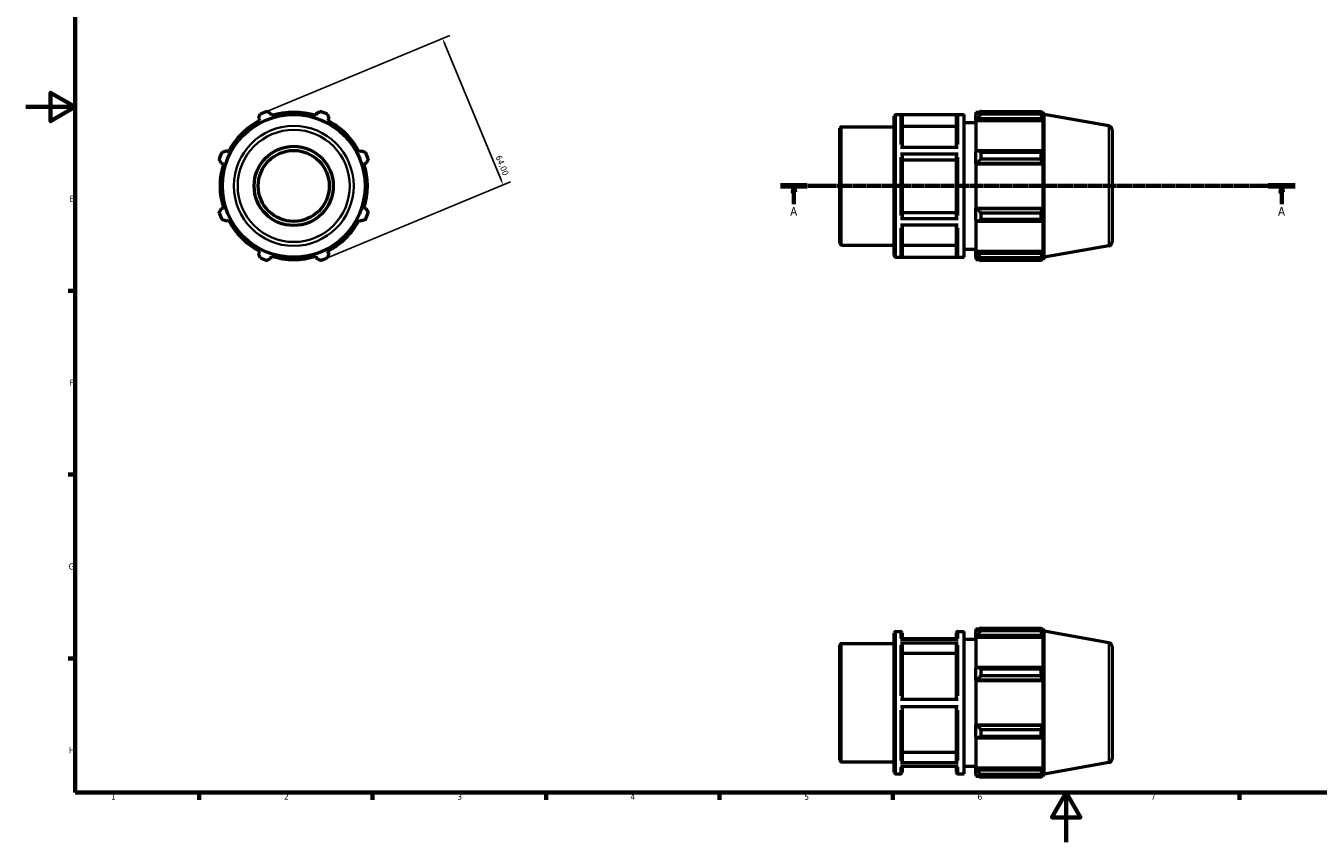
# Model space of a CAD drawing. Header units: millimetres. Extents: x 0 to 931, y 0 to 594.
# Tile 1 of 4: x 0 to 522, y 0 to 330. Entities that reach past the tile are written whole.
import ezdxf

# ---------------------------------------------------------------- set-up
doc = ezdxf.new("R2010")
doc.units = ezdxf.units.MM
doc.linetypes.add('CHAIN', pattern=[0.7087, 0.4724, -0.0591, 0.1181, -0.0591])
for name, color, linetype, lineweight in [('Border (ISO)', 7, 'Continuous', 70), ('Dimension (ISO)', 7, 'Continuous', 25), ('Section Line (ISO)', 7, 'CHAIN', 70), ('Visible (ISO)', 7, 'Continuous', 50), ('Visible Narrow (ISO)', 7, 'Continuous', 35)]:
    doc.layers.add(name, color=color, linetype=linetype, lineweight=lineweight)
doc.styles.add('Label Text (ISO)', font='tahoma.ttf')
doc.styles.add('Note Text (ISO)', font='tahoma.ttf')
doc.dimstyles.new('Default (ISO)', dxfattribs={"dimtxt": 2.5, "dimasz": 2.5, "dimexe": 3.175, "dimexo": 0, "dimgap": 0.762, "dimtad": 1, "dimrnd": 1e-08, "dimzin": 0, "dimtxsty": 'Note Text (ISO)', "dimcen": 0.09, "dimdle": 10, "dimclrd": 256, "dimclre": 256, "dimclrt": 232, "dimazin": 0, "dimtfac": 1.40208, "dimtmove": 0, "dimatfit": 3, "dimfxl": 1, "dimtolj": 1, "dimtzin": 0, "dimlwd": -1, "dimlwe": -1, "dimarcsym": 0})

# ---------------------------------------------------------------- blocks, each defined once
blk = doc.blocks.new('Borders Default Border')
at = {"layer": 'Border (ISO)'}
for p, q in [((20, 222.75), (17.1, 222.75)), ((20, 148.5), (17.1, 148.5)), ((20, 74.25), (17.1, 74.25)), ((70.08, 20), (70.08, 17.1)), ((140.17, 20), (140.17, 17.1)), ((210.25, 20), (210.25, 17.1)), ((280.33, 20), (280.33, 17.1)), ((350.42, 20), (350.42, 17.1)), ((490.58, 20), (490.58, 17.1))]:
    blk.add_line(p, q, dxfattribs=at)
at = {"layer": 'Border (ISO)', "flags": 128}
for points in [[(20, 20), (20, 574), (821, 574), (821, 20), (20, 20)], [(0, 297), (20, 297), (10, 302.77), (10, 291.23), (20, 297)], [(420.5, 0), (420.5, 20), (414.73, 10), (426.27, 10), (420.5, 20)]]:
    blk.add_lwpolyline(points, dxfattribs=at)
at = {"layer": 'Border (ISO)', "color": 232, "true_color": 0xca0064, "char_height": 2.5, "attachment_point": 7, "style": 'Note Text (ISO)'}
for s, insert in [('E', (17.64, 258.63)), ('F', (17.7, 184.38)), ('G', (17.31, 110.08)), ('H', (17.44, 35.88)), ('1', (34.48, 17.1)), ('2', (104.37, 17.1)), ('3', (174.43, 17.05)), ('4', (244.42, 17.1)), ('5', (314.64, 17.05)), ('6', (384.66, 17.05)), ('7', (454.77, 17.1))]:
    blk.add_mtext(s, dxfattribs=dict(at, insert=insert))
blk = doc.blocks.new('2dTransSection0')
at = {"layer": 'Section Line (ISO)', "linetype": 'CHAIN'}
blk.add_line((305.03, 265.11), (513.03, 265.11), dxfattribs=at)
at = {"layer": 'Section Line (ISO)', "linetype": 'Continuous', "lineweight": 140}
for p, q in [((305.03, 265.11), (315.86, 265.11)), ((502.2, 265.11), (513.03, 265.11))]:
    blk.add_line(p, q, dxfattribs=at)
at = {"layer": 'Section Line (ISO)', "linetype": 'Continuous'}
for p, q in [((310.45, 265.11), (309.95, 262.61)), ((309.95, 262.61), (310.95, 262.61)), ((310.45, 262.61), (310.45, 265.11)), ((310.95, 262.61), (310.45, 265.11)), ((310.45, 257.74), (310.45, 262.61)), ((507.62, 265.11), (507.12, 262.61)), ((507.12, 262.61), (508.12, 262.61)), ((507.62, 262.61), (507.62, 265.11)), ((508.12, 262.61), (507.62, 265.11)), ((507.62, 257.74), (507.62, 262.61))]:
    blk.add_line(p, q, dxfattribs=at)
at = {"layer": 'Section Line (ISO)', "linetype": 'Continuous', "flags": 128}
for points in [[(310.95, 262.61), (310.45, 265.11), (309.95, 262.61), (310.95, 262.61)], [(508.12, 262.61), (507.62, 265.11), (507.12, 262.61), (508.12, 262.61)]]:
    blk.add_lwpolyline(points, dxfattribs=at)
at = {"layer": 'Section Line (ISO)'}
for points in [[(310.95, 262.61), (310.45, 265.11), (309.95, 262.61), (310.95, 262.61)], [(508.12, 262.61), (507.62, 265.11), (507.12, 262.61), (508.12, 262.61)]]:
    blk.add_solid(points, dxfattribs=at)
at = {"layer": 'Section Line (ISO)', "char_height": 3.5, "attachment_point": 7, "style": 'Label Text (ISO)'}
for insert in [(308.96, 253.11), (506.13, 253.11)]:
    blk.add_mtext('A', dxfattribs=dict(at, insert=insert))
blk = doc.blocks.new('*D7')
at = {"layer": 'Defpoints', "color": 0, "transparency": 16777216}
for p in [(96.04, 294.67), (192.91, 265.53), (120.53, 235.54)]:
    blk.add_point(p, dxfattribs=at)
at = {"layer": 'Dimension (ISO)', "transparency": 16777216}
for p, q in [((96.04, 294.67), (171.36, 325.87)), ((169.38, 322.34), (191.96, 267.84)), ((120.53, 235.54), (195.85, 266.74))]:
    blk.add_line(p, q, dxfattribs=at)
for points in [[(169.76, 322.5), (168.99, 322.19), (168.42, 324.65)], [(192.34, 268), (191.57, 267.68), (192.91, 265.53)]]:
    blk.add_solid(points, dxfattribs=at)
at = {"layer": 'Dimension (ISO)', "color": 232, "true_color": 0xca0064, "transparency": 16777216, "insert": (192.1, 277.78), "char_height": 2.5, "attachment_point": 1, "rotation": 292.5, "style": 'Note Text (ISO)'}
blk.add_mtext('\\A1;64,00', dxfattribs=at)

msp = doc.modelspace()

# ---------------------------------------------------------------- linework, layer by layer
at = {"layer": 'Visible (ISO)'}
for p, q in [((99.332, 293.489), (99.043, 294.405)), ((117.519, 294.405), (117.23, 293.489)), ((351.031, 236.947), (351.031, 293.267)), ((351.671, 293.907), (379.317, 293.907)), ((376.814, 293.853), (353.534, 293.853)), ((354.174, 293.212), (354.174, 280.743)), ((376.174, 280.743), (376.174, 293.212)), ((379.317, 236.307), (379.317, 293.907)), ((384.031, 294.867), (384.031, 293.794)), ((384.031, 294.867), (385.394, 294.867)), ((384.671, 294.405), (384.031, 293.794)), ((384.031, 291.788), (384.031, 293.794)), ((385.951, 295.216), (385.951, 294.059)), ((385.951, 295.216), (410.384, 295.216)), ((410.384, 294.059), (385.951, 294.059)), ((410.384, 294.059), (410.384, 295.216)), ((410.587, 294.867), (411.2, 294.867)), ((411.2, 293.489), (410.85, 294.405)), ((411.531, 293.956), (411.2, 294.867)), ((411.2, 293.489), (411.2, 294.867)), ((411.531, 236.258), (411.531, 293.956)), ((437.709, 289.34), (411.531, 293.956)), ((94.096, 292.355), (94.539, 291.504)), ((122.023, 291.504), (122.466, 292.355)), ((329.031, 241.845), (329.031, 288.368)), ((329.671, 289.008), (351.031, 289.008)), ((376.174, 289.043), (354.174, 289.043)), ((379.317, 290.707), (384.031, 290.707)), ((384.031, 291.788), (384.671, 292.355)), ((384.031, 291.504), (384.031, 291.788)), ((384.031, 291.504), (384.031, 278.996)), ((384.031, 291.504), (411.2, 291.504)), ((384.671, 292.355), (410.85, 292.355)), ((410.85, 292.355), (411.2, 291.504)), ((411.2, 278.848), (411.2, 291.504)), ((439.031, 287.764), (439.031, 242.449)), ((81.884, 278.848), (81.032, 279.291)), ((135.53, 279.291), (134.679, 278.848)), ((353.534, 280.743), (376.814, 280.743)), ((376.814, 277.964), (353.534, 277.964)), ((354.174, 277.643), (354.174, 252.3)), ((376.174, 252.3), (376.174, 277.643)), ((384.671, 279.291), (384.031, 278.996)), ((384.031, 274.152), (384.031, 278.996)), ((410.85, 279.291), (384.671, 279.291)), ((385.951, 278.736), (385.951, 275.942)), ((385.951, 278.736), (410.384, 278.736)), ((410.384, 275.942), (410.384, 278.736)), ((411.2, 278.848), (410.85, 279.291)), ((78.983, 274.344), (79.899, 274.056)), ((136.664, 274.056), (137.579, 274.344)), ((376.174, 275.558), (354.174, 275.558)), ((384.031, 274.152), (384.671, 274.344)), ((384.031, 274.056), (384.031, 274.152)), ((384.031, 274.056), (384.031, 256.158)), ((384.031, 274.056), (411.2, 274.056)), ((384.671, 274.344), (410.85, 274.344)), ((410.384, 275.942), (385.951, 275.942)), ((410.85, 274.344), (411.2, 274.056)), ((411.2, 256.158), (411.2, 274.056)), ((79.899, 256.158), (78.983, 255.869)), ((137.579, 255.869), (136.664, 256.158)), ((384.031, 256.061), (384.031, 256.158)), ((384.031, 256.158), (411.2, 256.158)), ((384.671, 255.869), (384.031, 256.061)), ((384.031, 251.217), (384.031, 256.061)), ((411.2, 256.158), (410.85, 255.869)), ((81.032, 250.922), (81.884, 251.365)), ((134.679, 251.365), (135.53, 250.922)), ((353.534, 251.98), (376.814, 251.98)), ((354.174, 254.384), (376.174, 254.384)), ((384.031, 251.217), (384.671, 250.922)), ((384.031, 251.217), (384.031, 238.709)), ((410.85, 255.869), (384.671, 255.869)), ((384.671, 250.922), (410.85, 250.922)), ((385.951, 254.271), (385.951, 251.478)), ((385.951, 254.271), (410.384, 254.271)), ((410.384, 251.478), (385.951, 251.478)), ((410.384, 251.478), (410.384, 254.271)), ((410.85, 250.922), (411.2, 251.365)), ((411.2, 238.709), (411.2, 251.365)), ((376.814, 249.217), (353.534, 249.217)), ((354.174, 249.217), (354.174, 236.984)), ((376.174, 236.984), (376.174, 249.217)), ((329.671, 241.205), (351.031, 241.205)), ((354.174, 241.15), (376.174, 241.15)), ((437.709, 240.873), (411.531, 236.258)), ((94.539, 238.709), (94.096, 237.858)), ((99.043, 235.808), (99.332, 236.724)), ((117.23, 236.724), (117.519, 235.808)), ((122.466, 237.858), (122.023, 238.709)), ((351.671, 236.307), (379.317, 236.307)), ((353.534, 236.343), (376.814, 236.343)), ((379.317, 239.507), (384.031, 239.507)), ((384.031, 238.425), (384.031, 238.709)), ((384.031, 238.709), (411.2, 238.709)), ((384.031, 236.419), (384.031, 238.425)), ((384.671, 237.858), (384.031, 238.425)), ((384.031, 236.419), (384.671, 235.808)), ((384.031, 236.419), (384.031, 235.347)), ((384.031, 235.347), (385.394, 235.347)), ((410.85, 237.858), (384.671, 237.858)), ((385.951, 236.154), (385.951, 234.997)), ((385.951, 236.154), (410.384, 236.154)), ((410.384, 234.997), (410.384, 236.154)), ((410.587, 235.347), (411.2, 235.347)), ((411.2, 238.709), (410.85, 237.858)), ((410.85, 235.808), (411.2, 236.724)), ((411.2, 235.347), (411.2, 236.724)), ((411.531, 236.258), (411.2, 235.347)), ((410.384, 234.997), (385.951, 234.997)), ((351.031, 28.19), (351.031, 84.51)), ((351.671, 85.15), (353.534, 85.15)), ((354.174, 84.51), (354.174, 81.984)), ((376.174, 81.984), (376.174, 84.51)), ((376.814, 85.15), (379.317, 85.15)), ((379.317, 27.55), (379.317, 85.15)), ((384.031, 86.11), (384.031, 85.037)), ((384.031, 86.11), (385.394, 86.11)), ((384.671, 85.648), (384.031, 85.037)), ((384.031, 83.031), (384.031, 85.037)), ((384.031, 83.031), (384.671, 83.599)), ((384.671, 83.599), (410.85, 83.599)), ((385.951, 86.459), (385.951, 85.302)), ((385.951, 86.459), (410.384, 86.459)), ((410.384, 85.302), (385.951, 85.302)), ((410.384, 85.302), (410.384, 86.459)), ((410.587, 86.11), (411.2, 86.11)), ((411.2, 84.732), (410.85, 85.648)), ((410.85, 83.599), (411.2, 82.747)), ((411.531, 85.199), (411.2, 86.11)), ((411.2, 84.732), (411.2, 86.11)), ((411.531, 27.501), (411.531, 85.199)), ((437.709, 80.583), (411.531, 85.199)), ((329.031, 33.088), (329.031, 79.611)), ((329.671, 80.251), (351.031, 80.251)), ((353.534, 81.984), (376.814, 81.984)), ((376.814, 80.37), (353.534, 80.37)), ((376.174, 82.12), (354.174, 82.12)), ((354.174, 79.814), (354.174, 57.799)), ((376.174, 57.799), (376.174, 79.814)), ((379.317, 81.95), (384.031, 81.95)), ((384.031, 82.747), (384.031, 83.031)), ((384.031, 82.747), (384.031, 70.239)), ((384.031, 82.747), (411.2, 82.747)), ((411.2, 70.091), (411.2, 82.747)), ((439.031, 79.007), (439.031, 33.692)), ((376.174, 76.204), (354.174, 76.204)), ((384.671, 70.535), (384.031, 70.239)), ((384.031, 65.395), (384.031, 70.239)), ((410.85, 70.535), (384.671, 70.535)), ((385.951, 69.979), (385.951, 67.185)), ((385.951, 69.979), (410.384, 69.979)), ((410.384, 67.185), (410.384, 69.979)), ((411.2, 70.091), (410.85, 70.535)), ((384.031, 65.395), (384.671, 65.587)), ((384.031, 65.299), (384.031, 65.395)), ((384.031, 65.299), (384.031, 47.401)), ((384.031, 65.299), (411.2, 65.299)), ((384.671, 65.587), (410.85, 65.587)), ((410.384, 67.185), (385.951, 67.185)), ((410.85, 65.587), (411.2, 65.299)), ((411.2, 47.401), (411.2, 65.299)), ((353.534, 57.799), (376.814, 57.799)), ((376.814, 54.599), (353.534, 54.599)), ((354.174, 54.599), (354.174, 32.719)), ((376.174, 32.719), (376.174, 54.599)), ((384.031, 47.304), (384.031, 47.401)), ((384.031, 47.401), (411.2, 47.401)), ((384.031, 42.46), (384.031, 47.304)), ((384.671, 47.112), (384.031, 47.304)), ((410.85, 47.112), (384.671, 47.112)), ((411.2, 47.401), (410.85, 47.112)), ((384.031, 42.46), (384.031, 29.952)), ((384.031, 42.46), (384.671, 42.165)), ((384.671, 42.165), (410.85, 42.165)), ((385.951, 45.514), (385.951, 42.721)), ((385.951, 45.514), (410.384, 45.514)), ((410.384, 42.721), (385.951, 42.721)), ((410.384, 42.721), (410.384, 45.514)), ((410.85, 42.165), (411.2, 42.608)), ((411.2, 29.952), (411.2, 42.608)), ((329.671, 32.448), (351.031, 32.448)), ((353.534, 32.164), (376.814, 32.164)), ((354.174, 36.328), (376.174, 36.328)), ((437.709, 32.117), (411.531, 27.501)), ((351.671, 27.55), (353.534, 27.55)), ((376.814, 30.579), (353.534, 30.579)), ((354.174, 30.579), (354.174, 28.19)), ((376.174, 28.19), (376.174, 30.579)), ((376.814, 27.55), (379.317, 27.55)), ((379.317, 30.75), (384.031, 30.75)), ((384.031, 29.668), (384.031, 29.952)), ((384.031, 29.952), (411.2, 29.952)), ((384.031, 27.662), (384.031, 29.668)), ((384.671, 29.101), (384.031, 29.668)), ((384.031, 27.662), (384.031, 26.59)), ((384.031, 27.662), (384.671, 27.051)), ((384.031, 26.59), (385.394, 26.59)), ((410.85, 29.101), (384.671, 29.101)), ((385.951, 27.397), (385.951, 26.24)), ((385.951, 27.397), (410.384, 27.397)), ((410.384, 26.24), (385.951, 26.24)), ((410.384, 26.24), (410.384, 27.397)), ((410.587, 26.59), (411.2, 26.59)), ((411.2, 29.952), (410.85, 29.101)), ((410.85, 27.051), (411.2, 27.967)), ((411.2, 26.59), (411.2, 27.967)), ((411.531, 27.501), (411.2, 26.59))]:
    msp.add_line(p, q, dxfattribs=at)
for radius in [28.849, 16, 14.341]:
    msp.add_circle((108.281, 265.107), radius, dxfattribs=at)
for centre, radius, start, end in [((108.281, 265.107), 32, 109.79198, 115.20802), ((108.281, 265.107), 29.76, 72.5, 107.5), ((108.281, 265.107), 32, 64.79198, 70.20802), ((351.671, 293.267), 0.64, 90, 180), ((108.281, 265.107), 29.76, 117.5, 152.5), ((108.281, 265.107), 29.76, 27.5, 62.5), ((329.671, 288.368), 0.64, 90, 180), ((437.431, 287.764), 1.6, 0, 80), ((108.281, 265.107), 32, 154.79198, 160.20802), ((108.281, 265.107), 32, 19.79198, 25.20802), ((108.281, 265.107), 29.76, 162.5, 197.5), ((108.281, 265.107), 29.76, 342.5, 17.5), ((108.281, 265.107), 32, 199.79198, 205.20802), ((108.281, 265.107), 29.76, 207.5, 242.5), ((108.281, 265.107), 29.76, 297.5, 332.5), ((108.281, 265.107), 32, 334.79198, 340.20802), ((329.671, 241.845), 0.64, 180, 270), ((437.431, 242.449), 1.6, 280, 0), ((108.281, 265.107), 32, 244.79198, 250.20802), ((108.281, 265.107), 29.76, 252.5, 287.5), ((108.281, 265.107), 32, 289.79198, 295.20802), ((351.671, 236.947), 0.64, 180, 270), ((351.671, 84.51), 0.64, 90, 180), ((353.534, 84.51), 0.64, 0, 90), ((376.814, 84.51), 0.64, 90, 180), ((329.671, 79.611), 0.64, 90, 180), ((437.431, 79.007), 1.6, 0, 80), ((329.671, 33.088), 0.64, 180, 270), ((437.431, 33.692), 1.6, 280, 0), ((351.671, 28.19), 0.64, 180, 270), ((353.534, 28.19), 0.64, 270, 0), ((376.814, 28.19), 0.64, 180, 270)]:
    msp.add_arc(centre, radius, start, end, dxfattribs=at)
for points, weights in [([(94.096, 292.355), (94.368, 293.19), (94.652, 294.059)], [1.00133039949, 1.00107366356, 1]), ([(97.446, 295.216), (98.261, 294.802), (99.043, 294.405)], [1, 1.00107366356, 1.00133039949]), ([(117.519, 294.405), (118.301, 294.802), (119.117, 295.216)], [1.00133039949, 1.00107366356, 1]), ([(121.91, 294.059), (122.194, 293.19), (122.466, 292.355)], [1, 1.00107366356, 1.00133039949]), ([(385.951, 295.216), (385.286, 294.802), (384.671, 294.405)], [1.01490275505, 1.01064090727, 1.00557540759]), ([(384.671, 292.355), (385.286, 293.19), (385.951, 294.059)], [1.00557540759, 1.01064090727, 1.01490275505]), ([(410.384, 295.216), (410.627, 294.802), (410.85, 294.405)], [1, 1.00107366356, 1.00133039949]), ([(410.85, 292.355), (410.627, 293.19), (410.384, 294.059)], [1.00133039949, 1.00107366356, 1]), ([(79.329, 278.736), (80.198, 279.019), (81.032, 279.291)], [1, 1.00107366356, 1.00133039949]), ([(135.53, 279.291), (136.365, 279.019), (137.234, 278.736)], [1.00133039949, 1.00107366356, 1]), ([(385.951, 278.736), (385.286, 279.019), (384.671, 279.291)], [1.01490275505, 1.01064090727, 1.00557540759]), ([(410.384, 278.736), (410.627, 279.019), (410.85, 279.291)], [1, 1.00107366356, 1.00133039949]), ([(78.983, 274.344), (78.585, 275.127), (78.171, 275.942)], [1.00133039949, 1.00107366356, 1]), ([(138.391, 275.942), (137.977, 275.127), (137.579, 274.344)], [1, 1.00107366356, 1.00133039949]), ([(384.671, 274.344), (385.286, 275.127), (385.951, 275.942)], [1.00557540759, 1.01064090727, 1.01490275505]), ([(410.85, 274.344), (410.627, 275.127), (410.384, 275.942)], [1.00133039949, 1.00107366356, 1]), ([(78.171, 254.271), (78.585, 255.086), (78.983, 255.869)], [1, 1.00107366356, 1.00133039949]), ([(81.032, 250.922), (80.198, 251.194), (79.329, 251.478)], [1.00133039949, 1.00107366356, 1]), ([(137.234, 251.478), (136.365, 251.194), (135.53, 250.922)], [1, 1.00107366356, 1.00133039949]), ([(137.579, 255.869), (137.977, 255.086), (138.391, 254.271)], [1.00133039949, 1.00107366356, 1]), ([(385.951, 254.271), (385.286, 255.086), (384.671, 255.869)], [1.01490275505, 1.01064090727, 1.00557540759]), ([(384.671, 250.922), (385.286, 251.194), (385.951, 251.478)], [1.00557540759, 1.01064090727, 1.01490275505]), ([(410.384, 254.271), (410.627, 255.086), (410.85, 255.869)], [1, 1.00107366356, 1.00133039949]), ([(410.85, 250.922), (410.627, 251.194), (410.384, 251.478)], [1.00133039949, 1.00107366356, 1]), ([(94.652, 236.154), (94.368, 237.023), (94.096, 237.858)], [1, 1.00107366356, 1.00133039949]), ([(99.043, 235.808), (98.261, 235.411), (97.446, 234.997)], [1.00133039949, 1.00107366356, 1]), ([(119.117, 234.997), (118.301, 235.411), (117.519, 235.808)], [1, 1.00107366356, 1.00133039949]), ([(122.466, 237.858), (122.194, 237.023), (121.91, 236.154)], [1.00133039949, 1.00107366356, 1]), ([(385.951, 236.154), (385.286, 237.023), (384.671, 237.858)], [1.01490275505, 1.01064090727, 1.00557540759]), ([(384.671, 235.808), (385.286, 235.411), (385.951, 234.997)], [1.00557540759, 1.01064090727, 1.01490275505]), ([(410.384, 236.154), (410.627, 237.023), (410.85, 237.858)], [1, 1.00107366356, 1.00133039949]), ([(410.85, 235.808), (410.627, 235.411), (410.384, 234.997)], [1.00133039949, 1.00107366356, 1]), ([(385.951, 86.459), (385.286, 86.045), (384.671, 85.648)], [1.01490275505, 1.01064090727, 1.00557540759]), ([(384.671, 83.599), (385.286, 84.433), (385.951, 85.302)], [1.00557540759, 1.01064090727, 1.01490275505]), ([(410.384, 86.459), (410.627, 86.045), (410.85, 85.648)], [1, 1.00107366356, 1.00133039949]), ([(410.85, 83.599), (410.627, 84.433), (410.384, 85.302)], [1.00133039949, 1.00107366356, 1]), ([(385.951, 69.979), (385.286, 70.262), (384.671, 70.535)], [1.01490275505, 1.01064090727, 1.00557540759]), ([(410.384, 69.979), (410.627, 70.262), (410.85, 70.535)], [1, 1.00107366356, 1.00133039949]), ([(384.671, 65.587), (385.286, 66.37), (385.951, 67.185)], [1.00557540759, 1.01064090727, 1.01490275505]), ([(410.85, 65.587), (410.627, 66.37), (410.384, 67.185)], [1.00133039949, 1.00107366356, 1]), ([(385.951, 45.514), (385.286, 46.329), (384.671, 47.112)], [1.01490275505, 1.01064090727, 1.00557540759]), ([(410.384, 45.514), (410.627, 46.329), (410.85, 47.112)], [1, 1.00107366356, 1.00133039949]), ([(384.671, 42.165), (385.286, 42.437), (385.951, 42.721)], [1.00557540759, 1.01064090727, 1.01490275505]), ([(410.85, 42.165), (410.627, 42.437), (410.384, 42.721)], [1.00133039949, 1.00107366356, 1]), ([(385.951, 27.397), (385.286, 28.266), (384.671, 29.101)], [1.01490275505, 1.01064090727, 1.00557540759]), ([(384.671, 27.051), (385.286, 26.654), (385.951, 26.24)], [1.00557540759, 1.01064090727, 1.01490275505]), ([(410.384, 27.397), (410.627, 28.266), (410.85, 29.101)], [1, 1.00107366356, 1.00133039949]), ([(410.85, 27.051), (410.627, 26.654), (410.384, 26.24)], [1.00133039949, 1.00107366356, 1])]:
    msp.add_rational_spline(points, weights, degree=2, dxfattribs=at)
for points, knots in [([(353.534, 293.853), (353.613, 293.853), (353.706, 293.835), (353.852, 293.774), (353.931, 293.722), (354.042, 293.61), (354.095, 293.531), (354.156, 293.384), (354.174, 293.291), (354.174, 293.212)], [0, 0, 0, 0, 0.0236812, 0.0236812, 0.047384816, 0.047384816, 0.071116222, 0.071116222, 0.094871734, 0.094871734, 0.094871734, 0.094871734]), ([(376.174, 293.212), (376.174, 293.291), (376.193, 293.384), (376.253, 293.531), (376.306, 293.61), (376.418, 293.722), (376.496, 293.774), (376.642, 293.835), (376.735, 293.853), (376.814, 293.853)], [0.284622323, 0.284622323, 0.284622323, 0.284622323, 0.308377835, 0.308377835, 0.332109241, 0.332109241, 0.355812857, 0.355812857, 0.379494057, 0.379494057, 0.379494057, 0.379494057]), ([(353.534, 277.964), (353.613, 277.964), (353.706, 277.954), (353.852, 277.924), (353.931, 277.898), (354.042, 277.842), (354.095, 277.802), (354.156, 277.729), (354.174, 277.683), (354.174, 277.643)], [0, 0, 0, 0, 0.0236812, 0.0236812, 0.047384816, 0.047384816, 0.071116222, 0.071116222, 0.094871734, 0.094871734, 0.094871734, 0.094871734]), ([(376.174, 277.643), (376.174, 277.683), (376.193, 277.729), (376.253, 277.802), (376.306, 277.842), (376.418, 277.898), (376.496, 277.924), (376.642, 277.954), (376.735, 277.964), (376.814, 277.964)], [0.284622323, 0.284622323, 0.284622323, 0.284622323, 0.308377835, 0.308377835, 0.332109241, 0.332109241, 0.355812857, 0.355812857, 0.379494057, 0.379494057, 0.379494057, 0.379494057]), ([(354.174, 252.3), (354.174, 252.261), (354.156, 252.214), (354.095, 252.141), (354.042, 252.102), (353.931, 252.046), (353.852, 252.019), (353.706, 251.989), (353.613, 251.98), (353.534, 251.98)], [0.284534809, 0.284534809, 0.284534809, 0.284534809, 0.308271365, 0.308271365, 0.331991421, 0.331991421, 0.355692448, 0.355692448, 0.379378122, 0.379378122, 0.379378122, 0.379378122]), ([(376.814, 251.98), (376.735, 251.98), (376.642, 251.989), (376.496, 252.019), (376.417, 252.046), (376.306, 252.102), (376.253, 252.141), (376.193, 252.214), (376.174, 252.261), (376.174, 252.3)], [0, 0, 0, 0, 0.023685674, 0.023685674, 0.047386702, 0.047386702, 0.071106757, 0.071106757, 0.094843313, 0.094843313, 0.094843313, 0.094843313]), ([(354.174, 236.984), (354.174, 236.905), (354.156, 236.812), (354.095, 236.665), (354.042, 236.587), (353.931, 236.475), (353.852, 236.422), (353.706, 236.362), (353.613, 236.343), (353.534, 236.343)], [0.284534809, 0.284534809, 0.284534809, 0.284534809, 0.308271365, 0.308271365, 0.331991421, 0.331991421, 0.355692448, 0.355692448, 0.379378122, 0.379378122, 0.379378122, 0.379378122]), ([(376.814, 236.343), (376.735, 236.343), (376.642, 236.362), (376.496, 236.422), (376.417, 236.475), (376.306, 236.587), (376.253, 236.665), (376.193, 236.812), (376.174, 236.905), (376.174, 236.984)], [0, 0, 0, 0, 0.023685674, 0.023685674, 0.047386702, 0.047386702, 0.071106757, 0.071106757, 0.094843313, 0.094843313, 0.094843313, 0.094843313]), ([(353.534, 80.37), (353.613, 80.37), (353.706, 80.354), (353.852, 80.301), (353.931, 80.256), (354.042, 80.159), (354.095, 80.09), (354.156, 79.964), (354.174, 79.883), (354.174, 79.814)], [0, 0, 0, 0, 0.0236812, 0.0236812, 0.047384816, 0.047384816, 0.071116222, 0.071116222, 0.094871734, 0.094871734, 0.094871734, 0.094871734]), ([(376.174, 79.814), (376.174, 79.883), (376.193, 79.964), (376.253, 80.09), (376.306, 80.159), (376.418, 80.256), (376.496, 80.301), (376.642, 80.354), (376.735, 80.37), (376.814, 80.37)], [0.284622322, 0.284622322, 0.284622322, 0.284622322, 0.308377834, 0.308377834, 0.33210924, 0.33210924, 0.355812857, 0.355812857, 0.379494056, 0.379494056, 0.379494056, 0.379494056]), ([(354.174, 32.719), (354.174, 32.651), (354.156, 32.57), (354.095, 32.444), (354.042, 32.375), (353.931, 32.278), (353.852, 32.233), (353.706, 32.18), (353.613, 32.164), (353.534, 32.164)], [0.284534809, 0.284534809, 0.284534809, 0.284534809, 0.308271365, 0.308271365, 0.331991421, 0.331991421, 0.355692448, 0.355692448, 0.379378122, 0.379378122, 0.379378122, 0.379378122]), ([(376.814, 32.164), (376.735, 32.164), (376.642, 32.18), (376.496, 32.233), (376.417, 32.278), (376.306, 32.375), (376.253, 32.444), (376.193, 32.57), (376.174, 32.651), (376.174, 32.719)], [0, 0, 0, 0, 0.023685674, 0.023685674, 0.047386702, 0.047386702, 0.071106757, 0.071106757, 0.094843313, 0.094843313, 0.094843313, 0.094843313])]:
    msp.add_open_spline(points, degree=3, knots=knots, dxfattribs=at)
at = {"layer": 'Visible Narrow (ISO)'}
for p, q in [((351.671, 293.552), (351.671, 236.661)), ((353.534, 281.858), (353.534, 293.74)), ((376.814, 293.74), (376.814, 281.858)), ((329.671, 288.714), (329.671, 241.499)), ((437.709, 241.172), (437.709, 289.041)), ((353.534, 253.194), (353.534, 276.744)), ((376.814, 276.744), (376.814, 253.194)), ((353.534, 236.442), (353.534, 248.111)), ((376.814, 248.111), (376.814, 236.442)), ((351.671, 84.795), (351.671, 27.904)), ((353.534, 82.288), (353.534, 85.142)), ((376.814, 85.142), (376.814, 82.288)), ((329.671, 79.957), (329.671, 32.742)), ((353.534, 59.143), (353.534, 79.6)), ((376.814, 79.6), (376.814, 59.143)), ((437.709, 32.415), (437.709, 80.284)), ((353.534, 32.922), (353.534, 53.256)), ((376.814, 53.256), (376.814, 32.922)), ((353.534, 27.557), (353.534, 30.288)), ((376.814, 30.288), (376.814, 27.557))]:
    msp.add_line(p, q, dxfattribs=at)
for radius in [24.233, 22.657]:
    msp.add_circle((108.281, 265.107), radius, dxfattribs=at)

# ---------------------------------------------------------------- block references
msp.add_blockref('Borders Default Border', (0, 0))
at = {"layer": 'Section Line (ISO)'}
msp.add_blockref('2dTransSection0', (0, 0), dxfattribs=at)

# ---------------------------------------------------------------- dimensions: what is measured, and where the dimension line sits
at = {"layer": 'Dimension (ISO)'}
dim = msp.add_linear_dim(base=(192.915, 265.526), p1=(96.035, 294.671), p2=(120.527, 235.542), angle=112.5, dimstyle='Default (ISO)', override={"dimdec": 2, "dimtp": 0, "dimtm": 0, "dimtdec": 2, "dimtofl": 0, "dimatfit": 1}, dxfattribs=at)
dim.commit()
dim.dimension.update_dxf_attribs({"geometry": '*D7', "text_midpoint": (190.045, 272.455), "dimtype": 160})

doc.saveas('drawing.dxf')
